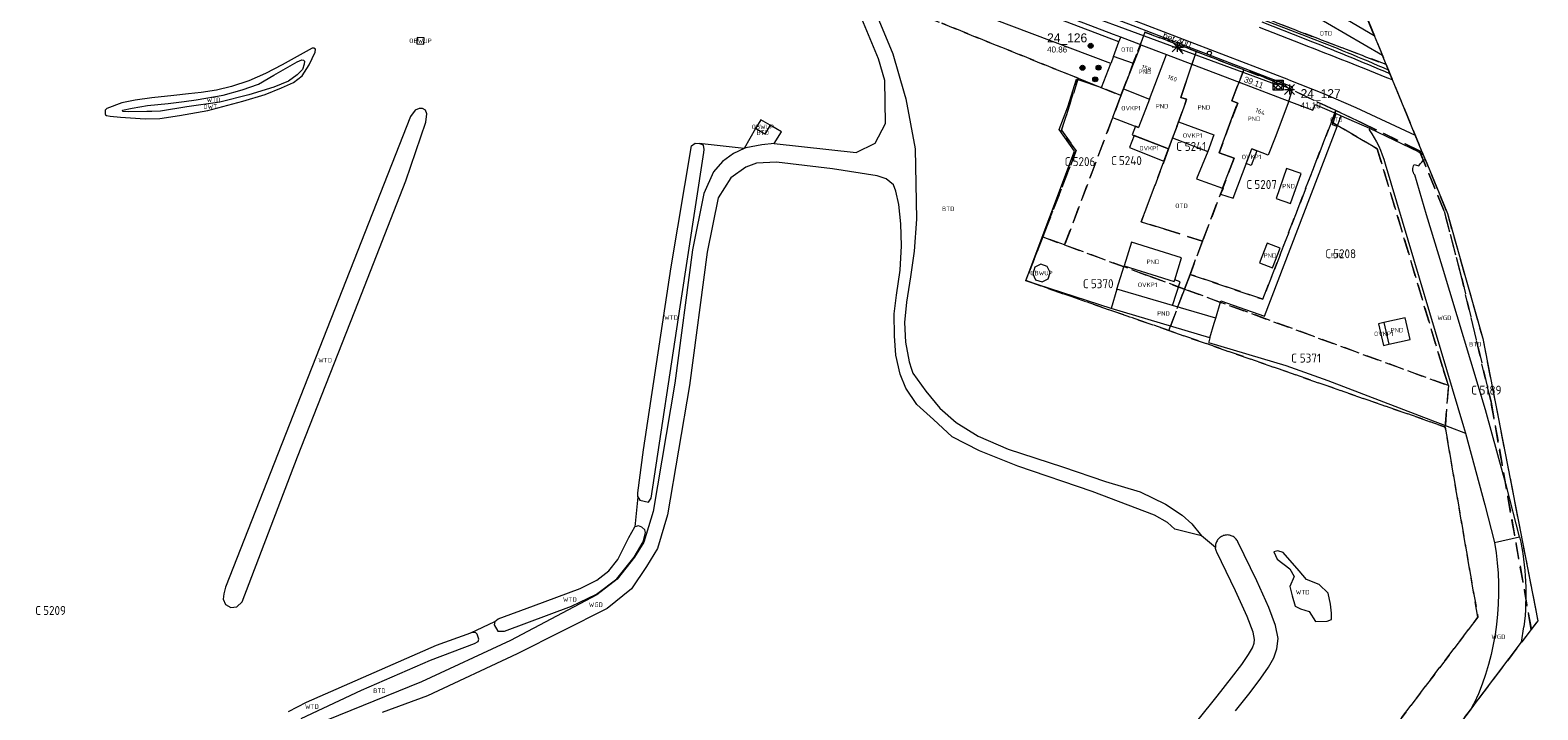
# Model space of a CAD drawing. Header units: metres. Extents: x 207644 to 210135, y 370459 to 373417.
# Tile 197 of 256: x 209212 to 209515, y 371401 to 371537. Entities that reach past the tile are written whole.
import ezdxf
from ezdxf.enums import TextEntityAlignment as Align

# ---------------------------------------------------------------- set-up
doc = ezdxf.new("R2010")
doc.units = ezdxf.units.M
doc.linetypes.add('HIDDEN2', pattern=[4.7625, 3.175, -1.5875])
for name, color, linetype in [('BTD', 7, 'Continuous'), ('combi_kolk', 7, 'Continuous'), ('CON_BxH400x400mm', 7, 'Continuous'), ('DMM_BxH400x400mm', 7, 'Continuous'), ('GB', 1, 'Continuous'), ('GB07', 1, 'Continuous'), ('GB11', 1, 'Continuous'), ('INV_BxH400x400mm', 7, 'Continuous'), ('KAD_perceelnummer', 212, 'Continuous'), ('KAD_sectie', 212, 'Continuous'), ('KAD_Vastgesteld_Perceel', 212, 'Continuous'), ('NAR', 7, 'Continuous'), ('NLV_inspectieput', 7, 'Continuous'), ('NNR_inspectieput', 7, 'Continuous'), ('NOD_inspectieput', 7, 'Continuous'), ('OBWUP', 7, 'Continuous'), ('OTD', 7, 'Continuous'), ('OVKP1', 7, 'Continuous'), ('OWT', 7, 'Continuous'), ('PIJL', 7, 'Continuous'), ('PND', 7, 'Continuous'), ('WGD', 7, 'Continuous'), ('WTD', 7, 'Continuous')]:
    doc.layers.add(name, color=color, linetype=linetype)
for name, color, linetype, lineweight in [('GBOR', 7, 'Continuous', 25), ('GIMGMV', 7, 'Continuous', 25), ('GMV', 7, 'Continuous', 25), ('GP1', 7, 'Continuous', 30), ('Q21_lantaarnpaal', 1, 'Continuous', 0), ('Q26_boom', 72, 'Continuous', 0), ('Q28_rioolput', 153, 'Continuous', 0)]:
    doc.layers.add(name, color=color, linetype=linetype, lineweight=lineweight)
doc.styles.add('ISO', font='isocpeur.ttf', dxfattribs={"height": 1})
doc.styles.add('ISOCP', font='ISOCP.shx', dxfattribs={"height": 1.8})

# ---------------------------------------------------------------- blocks, each defined once
blk = doc.blocks.new('ACMAP_ANN_TEMPLATE_Vastgesteld_Perceelnummer')
at = {"layer": 'KAD_perceelnummer', "style": 'ISOCP'}
blk.add_attdef('Perceelnummer', text='', height=1.8, dxfattribs=at).set_placement((0, 0), align=Align.MIDDLE)
at = {"layer": 'KAD_sectie', "style": 'ISOCP'}
blk.add_attdef('sectie', text='', height=1.8, dxfattribs=at).set_placement((-2.7, 0), align=Align.MIDDLE_RIGHT)
blk = doc.blocks.new('Q26')
blk.add_hatch(color=256).paths.add_polyline_path([(-0.45, -0.01, 1), (0.55, -0.01, 1)])
blk.add_circle((0.05, -0.01), 0.5)
blk = doc.blocks.new('Q21')
for p, q in [((-1, 1), (0, 0)), ((-1, 0), (0, 0)), ((-1, -1), (0, 0)), ((0, 1), (0, 0)), ((0, 0), (1, 1)), ((0, 0), (1, 0)), ((0, 0), (0, -1)), ((0, 0), (1, -1))]:
    blk.add_line(p, q)
blk = doc.blocks.new('Q28')
at = {"linetype": 'Continuous'}
for p, q in [((-1, -1), (1, 1)), ((-1, 1), (1, -1))]:
    blk.add_line(p, q, dxfattribs=at)
blk.add_lwpolyline([(1, 1), (1, -1), (-1, -1), (-1, 1)], close=True)

msp = doc.modelspace()

# ---------------------------------------------------------------- linework, layer by layer
at = {"layer": 'combi_kolk', "color": 253, "lineweight": 13}
msp.add_circle((209448.8, 371532.47), 0.4, dxfattribs=at)
at = {"layer": 'CON_BxH400x400mm', "color": 253, "linetype": 'Continuous', "lineweight": 13}
msp.add_lwpolyline([(209422.28, 371540.9), (209462.6, 371526.04)], dxfattribs=at)
at = {"layer": 'GB', "color": 253, "linetype": 'Continuous', "lineweight": 13}
for points in [[(209435.021, 371534.119), (209433.569, 371530.387)], [(209435.021, 371534.119), (209440.156, 371532.166)], [(209433.5, 371530.21), (209431.576, 371525.267)], [(209433.569, 371530.387), (209433.5, 371530.21)], [(209436.764, 371523.248), (209440.156, 371532.166)], [(209440.156, 371532.166), (209445.292, 371530.213)], [(209445.292, 371530.213), (209454.724, 371526.626)], [(209453.297, 371522.895), (209454.724, 371526.626)], [(209454.724, 371526.626), (209464.739, 371522.817)], [(209431.576, 371525.267), (209436.764, 371523.248)], [(209436.764, 371523.248), (209434.591, 371517.536)], [(209453.1, 371518.886), (209454.468, 371522.445)], [(209454.468, 371522.445), (209453.297, 371522.895)], [(209464.739, 371522.817), (209461.975, 371515.523)], [(209433.932, 371517.787), (209433.286, 371516.09)], [(209450.715, 371512.425), (209453.1, 371518.886)], [(209433.286, 371516.09), (209440.609, 371513.244)], [(209453.738, 371511.396), (209450.715, 371512.425)], [(209451.442, 371505.335), (209453.738, 371511.396)], [(209453.539, 371503.373), (209457.282, 371513.244)], [(209460.594, 371511.955), (209457.282, 371513.244)], [(209433.185, 371494.543), (209431.69, 371489.784)], [(209443.22, 371491.39), (209433.185, 371494.543)], [(209441.845, 371486.948), (209443.22, 371491.39)], [(209431.69, 371489.784), (209441.742, 371486.615)], [(209430.251, 371485.12), (209429.084, 371481.183)], [(209441.363, 371481.828), (209430.251, 371485.12)], [(209441.742, 371486.615), (209441.845, 371486.948)], [(209448.888, 371475.315), (209429.084, 371481.183)], [(209450.055, 371479.253), (209441.363, 371481.828)], [(209448.888, 371475.315), (209449.765, 371478.273)], [(209449.765, 371478.273), (209450.055, 371479.253)]]:
    msp.add_lwpolyline(points, dxfattribs=at)
at = {"layer": 'GB07', "color": 253, "linetype": 'Continuous', "lineweight": 13}
for points in [[(209445.292, 371530.213), (209443.046, 371523.582)], [(209443.046, 371523.582), (209444.207, 371523.189)], [(209443.927, 371522.363), (209442.571, 371518.636)], [(209444.207, 371523.189), (209443.927, 371522.363)], [(209434.591, 371517.536), (209433.932, 371517.787)], [(209442.571, 371518.636), (209441.405, 371515.432)], [(209441.405, 371515.432), (209440.609, 371513.244)]]:
    msp.add_lwpolyline(points, dxfattribs=at)
at = {"layer": 'GB11', "color": 253, "linetype": 'Continuous', "lineweight": 13}
for points in [[(209442.571, 371518.636), (209449.663, 371516.037), (209448.75, 371513.427)], [(209461.975, 371515.523), (209460.594, 371511.955)], [(209448.463, 371512.736), (209446.186, 371507.258)], [(209448.75, 371513.427), (209448.463, 371512.736)], [(209464.252, 371509.296), (209462.168, 371503.263)], [(209467.161, 371508.29), (209464.252, 371509.296)], [(209465.076, 371502.258), (209467.161, 371508.29)], [(209446.186, 371507.258), (209451.442, 371505.335)], [(209451.513, 371505.309), (209451.011, 371504.131)], [(209451.442, 371505.335), (209451.513, 371505.309)], [(209451.011, 371504.131), (209453.539, 371503.373)], [(209462.168, 371503.263), (209465.076, 371502.258)], [(209460.4, 371494.305), (209458.861, 371490.407)], [(209462.979, 371493.287), (209460.4, 371494.305)], [(209461.44, 371489.389), (209462.979, 371493.287)], [(209458.861, 371490.407), (209461.44, 371489.389)], [(209488.018, 371479.37), (209483.786, 371478.386)], [(209483.786, 371478.386), (209484.797, 371474.039)], [(209484.797, 371474.039), (209489.029, 371475.023), (209488.018, 371479.37)]]:
    msp.add_lwpolyline(points, dxfattribs=at)
at = {"layer": 'GBOR', "color": 253, "linetype": 'Continuous', "lineweight": 13}
for points in [[(209464.717, 371527.089), (209392.426, 371554.86)], [(209467.89, 371535.309), (209459.347, 371538.645)], [(209467.375, 371534.232), (209458.832, 371537.568)], [(209464.717, 371527.089), (209471.643, 371524.37), (209478.178, 371521.543), (209490.049, 371516.017)]]:
    msp.add_lwpolyline(points, dxfattribs=at)
for points in [[(209485.511, 371527.065, 0.0045953), (209467.375, 371534.232)], [(209485.002, 371528.29, 0.0067429), (209467.89, 371535.309)]]:
    msp.add_lwpolyline(points, format="xyb", dxfattribs=at)
at = {"layer": 'GIMGMV', "color": 253, "linetype": 'Continuous', "lineweight": 13}
for points in [[(209289.896, 371535.619), (209289.817, 371534.31)], [(209291.288, 371535.535), (209289.896, 371535.619)], [(209291.209, 371534.226), (209291.288, 371535.535)], [(209289.817, 371534.31), (209291.209, 371534.226)], [(209359.638, 371516.224), (209357.768, 371517.31)], [(209360.672, 371518.003), (209359.638, 371516.224)], [(209413.769, 371489.478), (209413.34, 371488.202)], [(209413.34, 371488.202), (209413.939, 371486.997)], [(209414.975, 371490.076), (209413.769, 371489.478)], [(209416.25, 371489.647), (209414.975, 371490.076)], [(209415.215, 371486.568), (209416.42, 371487.166)], [(209416.849, 371488.442), (209416.25, 371489.647)], [(209416.42, 371487.166), (209416.849, 371488.442)], [(209413.939, 371486.997), (209415.215, 371486.568)]]:
    msp.add_lwpolyline(points, dxfattribs=at)
at = {"layer": 'GMV', "color": 253, "linetype": 'Continuous', "lineweight": 13}
for points in [[(209465.191, 371525.788), (209392.9, 371553.559)], [(209429.005, 371530.402), (209389.826, 371545.187)], [(209429.579, 371536.179), (209414.873, 371541.805)], [(209481.517, 371536.782), (209478.866, 371543.233)], [(209382.431, 371531.323), (209379.087, 371539.324)], [(209381.787, 371540.644), (209385.265, 371532.322)], [(209429.223, 371535.244), (209413.554, 371541.239)], [(209468.241, 371535.777), (209459.698, 371539.067)], [(209483.497, 371531.954), (209468.804, 371540.513)], [(209476.469, 371539.133), (209481.84, 371535.993)], [(209431.008, 371535.638), (209429.579, 371536.179)], [(209430.652, 371534.704), (209431.008, 371535.638)], [(209435.021, 371534.119), (209431.008, 371535.638)], [(209481.84, 371535.993), (209481.517, 371536.782)], [(209481.84, 371535.993), (209483.497, 371531.954)], [(209267.599, 371532.754), (209262.787, 371530.078)], [(209268.858, 371533.426), (209267.599, 371532.754)], [(209268.22, 371530.091), (209269.443, 371532.677)], [(209269.152, 371533.475), (209268.858, 371533.426)], [(209269.482, 371533.242), (209269.152, 371533.475)], [(209269.443, 371532.677), (209269.482, 371533.242)], [(209430.652, 371534.704), (209429.223, 371535.244)], [(209429.538, 371531.781), (209430.652, 371534.704)], [(209262.787, 371530.078), (209259.455, 371528.343)], [(209261.115, 371528.04), (209265.814, 371530.688)], [(209265.814, 371530.688), (209266.782, 371531.103)], [(209266.782, 371531.103), (209267.122, 371531.044)], [(209266.821, 371527.891), (209268.22, 371530.091)], [(209267.25, 371530.216), (209266.894, 371529.198)], [(209267.122, 371531.044), (209267.292, 371530.834)], [(209267.292, 371530.834), (209267.25, 371530.216)], [(209383.695, 371526.963), (209382.431, 371531.323)], [(209385.265, 371532.322), (209387.551, 371524.436)], [(209427.125, 371525.54), (209429.005, 371530.402)], [(209429.538, 371531.781), (209429.005, 371530.402)], [(209433.569, 371530.387), (209429.538, 371531.781)], [(209484.243, 371530.14), (209483.497, 371531.954)], [(209484.696, 371529.049), (209484.243, 371530.14)], [(209256.144, 371526.868), (209252.655, 371525.767)], [(209259.455, 371528.343), (209256.144, 371526.868)], [(209258.066, 371526.238), (209261.115, 371528.04)], [(209264.052, 371526.859), (209261.115, 371525.623)], [(209262.663, 371525.456), (209265.106, 371526.575)], [(209265.82, 371528.09), (209264.052, 371526.859)], [(209265.106, 371526.575), (209266.821, 371527.891)], [(209266.894, 371529.198), (209265.82, 371528.09)], [(209383.82, 371518.333), (209383.695, 371526.963)], [(209420.379, 371521.684), (209422.155, 371527.255)], [(209422.155, 371527.255), (209422.405, 371527.154)], [(209422.405, 371527.154), (209427.125, 371525.54)], [(209485.002, 371528.29), (209484.696, 371529.049)], [(209485.511, 371527.065), (209485.002, 371528.29)], [(209487.831, 371521.403), (209485.511, 371527.065)], [(209236.701, 371523.499), (209233.356, 371523.027)], [(209241.087, 371523.972), (209236.701, 371523.499)], [(209244.047, 371524.261), (209241.087, 371523.972)], [(209246.576, 371524.579), (209244.047, 371524.261)], [(209245.577, 371523.077), (209250.985, 371524.018)], [(209249.641, 371525.049), (209246.576, 371524.579)], [(209252.655, 371525.767), (209249.641, 371525.049)], [(209256.112, 371524.087), (209250.315, 371522.64)], [(209250.985, 371524.018), (209254.807, 371525.068)], [(209254.807, 371525.068), (209258.066, 371526.238)], [(209254.944, 371522.838), (209259.436, 371524.176)], [(209261.115, 371525.623), (209256.112, 371524.087)], [(209259.436, 371524.176), (209262.663, 371525.456)], [(209387.551, 371524.436), (209387.88, 371523.301)], [(209464.739, 371522.817), (209465.456, 371525.123)], [(209227.338, 371520.999), (209227.289, 371520.375)], [(209227.289, 371520.375), (209227.31, 371520.24)], [(209227.637, 371521.339), (209227.338, 371520.999)], [(209230.633, 371522.474), (209227.637, 371521.339)], [(209233.356, 371523.027), (209230.633, 371522.474)], [(209230.822, 371520.991), (209232.71, 371521.435)], [(209230.859, 371520.731), (209230.822, 371520.991)], [(209232.061, 371520.701), (209230.859, 371520.731)], [(209235.665, 371520.708), (209232.061, 371520.701)], [(209232.71, 371521.435), (209235.806, 371521.96)], [(209236.672, 371520.712), (209235.665, 371520.708)], [(209235.806, 371521.96), (209239.95, 371522.373)], [(209238.39, 371520.838), (209236.672, 371520.712)], [(209243.676, 371521.653), (209238.39, 371520.838)], [(209239.95, 371522.373), (209243.15, 371522.743)], [(209242.212, 371519.914), (209247.874, 371520.911)], [(209243.15, 371522.743), (209245.577, 371523.077)], [(209250.315, 371522.64), (209243.676, 371521.653)], [(209247.874, 371520.911), (209254.944, 371522.838)], [(209289.482, 371521.041), (209288.547, 371519.746)], [(209290.315, 371521.372), (209289.482, 371521.041)], [(209290.979, 371521.332), (209290.315, 371521.372)], [(209291.555, 371521.002), (209290.979, 371521.332)], [(209291.849, 371520.241), (209291.555, 371521.002)], [(209387.88, 371523.301), (209389.782, 371513.242)], [(209418.681, 371517.15), (209420.379, 371521.684)], [(209464.739, 371522.817), (209469.527, 371520.983)], [(209469.527, 371520.983), (209469.975, 371522.174)], [(209469.975, 371522.174), (209474.223, 371520.325)], [(209473.493, 371518.079), (209474.223, 371520.325)], [(209474.223, 371520.325), (209475.209, 371519.896)], [(209489.459, 371517.453), (209487.831, 371521.403)], [(209227.31, 371520.24), (209227.376, 371520.075)], [(209227.376, 371520.075), (209227.594, 371519.906)], [(209227.594, 371519.906), (209228.307, 371519.83)], [(209228.307, 371519.83), (209230.361, 371519.633)], [(209230.361, 371519.633), (209232.364, 371519.492)], [(209232.364, 371519.492), (209235.369, 371519.236)], [(209235.369, 371519.236), (209238.285, 371519.348)], [(209238.285, 371519.348), (209242.212, 371519.914)], [(209288.547, 371519.746), (209268.746, 371469.357)], [(209287.602, 371506.854), (209291.659, 371518.598)], [(209291.659, 371518.598), (209291.849, 371520.241)], [(209357.768, 371517.31), (209355.447, 371513.317)], [(209358.802, 371519.089), (209357.768, 371517.31)], [(209360.672, 371518.003), (209358.802, 371519.089)], [(209362.937, 371516.688), (209360.672, 371518.003)], [(209381.731, 371514.387), (209383.82, 371518.333)], [(209459.836, 371479.647), (209474.381, 371517.763)], [(209474.381, 371517.763), (209473.493, 371518.079)], [(209474.381, 371517.763), (209475.209, 371519.896)], [(209475.209, 371519.896), (209480.923, 371517.408)], [(209480.923, 371517.408), (209480.82, 371517.067)], [(209480.923, 371517.408), (209490.643, 371512.71)], [(209490.049, 371516.017), (209489.459, 371517.453)], [(209344.902, 371513.864), (209345.616, 371514.366)], [(209345.616, 371514.366), (209346.478, 371514.334)], [(209355.447, 371513.317), (209346.478, 371514.334)], [(209347.312, 371513.958), (209346.478, 371514.334)], [(209361.509, 371514.308), (209359.038, 371514.082)], [(209361.509, 371514.308), (209362.937, 371516.688)], [(209361.509, 371514.308), (209377.96, 371512.527)], [(209377.96, 371512.527), (209381.731, 371514.387)], [(209421.74, 371512.781), (209418.681, 371517.15)], [(209491.65, 371512.122), (209490.049, 371516.017)], [(209340.821, 371489.579), (209344.902, 371513.864)], [(209342.661, 371481.575), (209347.406, 371512.543)], [(209347.462, 371513.122), (209347.312, 371513.958)], [(209347.406, 371512.543), (209347.462, 371513.122)], [(209353.321, 371512.334), (209351.146, 371510.683)], [(209355.447, 371513.317), (209353.321, 371512.334)], [(209355.799, 371513.48), (209355.447, 371513.317)], [(209359.038, 371514.082), (209355.799, 371513.48)], [(209389.782, 371513.242), (209389.888, 371506.208)], [(209412.053, 371486.943), (209421.74, 371512.781)], [(209490.643, 371512.71), (209491.65, 371512.122)], [(209492.034, 371511.188), (209491.65, 371512.122)], [(209349.321, 371508.635), (209347.357, 371504.293)], [(209351.146, 371510.683), (209349.321, 371508.635)], [(209355.812, 371509.579), (209352.831, 371507.427)], [(209357.96, 371510.376), (209355.812, 371509.579)], [(209361.98, 371510.602), (209357.96, 371510.376)], [(209373.222, 371509.218), (209361.98, 371510.602)], [(209382.148, 371507.835), (209373.222, 371509.218)], [(209484.024, 371510.261), (209499.77, 371457.529)], [(209489.844, 371510.094), (209490.816, 371509.839)], [(209492.028, 371511.183), (209492.034, 371511.188)], [(209492.034, 371511.188), (209495.773, 371502.087)], [(209278.148, 371482.542), (209287.602, 371506.854)], [(209352.831, 371507.427), (209350.26, 371503.432)], [(209383.931, 371507.259), (209382.148, 371507.835)], [(209385.449, 371506.023), (209383.931, 371507.259)], [(209385.875, 371504.772), (209385.449, 371506.023)], [(209389.888, 371506.208), (209390.051, 371499.151)], [(209492.314, 371500), (209489.976, 371508.01)], [(209347.357, 371504.293), (209345.123, 371492.994)], [(209350.26, 371503.432), (209348.052, 371492.543)], [(209386.496, 371502.066), (209385.875, 371504.772)], [(209386.881, 371498.189), (209386.496, 371502.066)], [(209495.527, 371489.531), (209492.314, 371500)], [(209495.773, 371502.087), (209496.51, 371500.27)], [(209496.51, 371500.27), (209500.133, 371487.456)], [(209387.002, 371493.792), (209386.881, 371498.189)], [(209390.051, 371499.151), (209389.569, 371492.693)], [(209386.742, 371488.908), (209387.002, 371493.792)], [(209345.123, 371492.994), (209341.55, 371466.234)], [(209348.052, 371492.543), (209344.512, 371465.758)], [(209389.569, 371492.693), (209388.837, 371487.592)], [(209335.309, 371452.834), (209340.821, 371489.579)], [(209386.007, 371483.867), (209386.742, 371488.908)], [(209388.837, 371487.592), (209388.067, 371482.453)], [(209504.157, 371460.883), (209495.527, 371489.531)], [(209500.133, 371487.456), (209503.6, 371475.2)], [(209411.996, 371486.792), (209412.053, 371486.943)], [(209429.084, 371481.183), (209411.996, 371486.792)], [(209265.883, 371451.431), (209278.148, 371482.542)], [(209336.813, 371443.184), (209342.661, 371481.575)], [(209385.561, 371480.168), (209386.007, 371483.867)], [(209388.067, 371482.453), (209387.616, 371478.402)], [(209450.055, 371479.253), (209451.088, 371482.738)], [(209451.088, 371482.738), (209459.836, 371479.647)], [(209385.608, 371475.732), (209385.561, 371480.168)], [(209387.616, 371478.402), (209387.828, 371474.482)], [(209385.899, 371471.845), (209385.608, 371475.732)], [(209448.888, 371475.315), (209448.654, 371474.533)], [(209503.6, 371475.2), (209514.66, 371418.57)], [(209387.828, 371474.482), (209387.83, 371474.455)], [(209387.83, 371474.455), (209388.571, 371470.513)], [(209448.654, 371474.533), (209448.619, 371474.417)], [(209448.619, 371474.417), (209464.134, 371469.767)], [(209268.746, 371469.357), (209251.435, 371425.322)], [(209386.777, 371468.04), (209385.899, 371471.845)], [(209388.571, 371470.513), (209389.058, 371469.073)], [(209389.058, 371469.073), (209389.337, 371468.248)], [(209464.134, 371469.767), (209472.555, 371466.753)], [(209341.55, 371466.234), (209337.198, 371440.494)], [(209387.887, 371465.232), (209386.777, 371468.04)], [(209389.337, 371468.248), (209391.924, 371464.624)], [(209472.555, 371466.753), (209493.97, 371458.567)], [(209344.512, 371465.758), (209340.124, 371439.807)], [(209390.099, 371461.982), (209387.887, 371465.232)], [(209391.924, 371464.624), (209394.694, 371461.221)], [(209393.46, 371458.943), (209390.099, 371461.982)], [(209394.694, 371461.221), (209397.975, 371458.313)], [(209507.778, 371447.688), (209504.157, 371460.883)], [(209397.218, 371455.488), (209393.46, 371458.943)], [(209397.975, 371458.313), (209402.385, 371455.597)], [(209493.97, 371458.567), (209497.041, 371457.393)], [(209497.041, 371457.393), (209500.129, 371456.213)], [(209499.77, 371457.529), (209500.129, 371456.213)], [(209402.695, 371452.629), (209397.218, 371455.488)], [(209402.385, 371455.597), (209408.436, 371452.976)], [(209500.129, 371456.213), (209504.044, 371441.846)], [(209254.809, 371422.335), (209265.883, 371451.431)], [(209334.138, 371444.21), (209335.309, 371452.834)], [(209410.355, 371449.55), (209402.695, 371452.629)], [(209408.436, 371452.976), (209419.341, 371449.448)], [(209425.297, 371444.527), (209410.355, 371449.55)], [(209419.341, 371449.448), (209427.947, 371446.517)], [(209427.947, 371446.517), (209434.908, 371444.425)], [(209508.367, 371445.542), (209507.778, 371447.688)], [(209511.012, 371435.43), (209508.367, 371445.542)], [(209334.15, 371443.445), (209333.537, 371437.408)], [(209334.15, 371443.445), (209334.138, 371444.21)], [(209334.15, 371443.445), (209334.558, 371442.772)], [(209334.558, 371442.772), (209336.321, 371442.36)], [(209336.321, 371442.36), (209336.813, 371443.184)], [(209437.773, 371439.719), (209425.297, 371444.527)], [(209434.908, 371444.425), (209439.976, 371441.926)], [(209439.976, 371441.926), (209443.322, 371439.724)], [(209504.044, 371441.846), (209505.958, 371434.258)], [(209337.198, 371440.494), (209335.33, 371434.325)], [(209340.124, 371439.807), (209338.091, 371433.088)], [(209440.391, 371438.309), (209437.773, 371439.719)], [(209443.322, 371439.724), (209445.285, 371438.01)], [(209332.315, 371435.257), (209333.537, 371437.408)], [(209334.257, 371437.586), (209333.537, 371437.408)], [(209334.961, 371437.359), (209334.257, 371437.586)], [(209335.577, 371436.798), (209334.961, 371437.359)], [(209335.245, 371434.377), (209335.715, 371436.294)], [(209335.715, 371436.294), (209335.577, 371436.798)], [(209441.828, 371436.915), (209440.391, 371438.309)], [(209447.229, 371435.623), (209441.828, 371436.915)], [(209445.285, 371438.01), (209447.229, 371435.623)], [(209451.767, 371435.697), (209451.571, 371435.637)], [(209451.968, 371435.74), (209451.767, 371435.697)], [(209452.172, 371435.766), (209451.968, 371435.74)], [(209452.377, 371435.773), (209452.172, 371435.766)], [(209452.583, 371435.763), (209452.377, 371435.773)], [(209452.786, 371435.735), (209452.583, 371435.763)], [(209452.986, 371435.689), (209452.786, 371435.735)], [(209453.182, 371435.627), (209452.986, 371435.689)], [(209330.166, 371430.881), (209332.315, 371435.257)], [(209333.393, 371431.346), (209335.245, 371434.377)], [(209335.33, 371434.325), (209333.475, 371431.289)], [(209338.091, 371433.088), (209335.875, 371429.463)], [(209450.005, 371433.233), (209447.229, 371435.623)], [(209450.01, 371433.643), (209449.999, 371433.438)], [(209449.999, 371433.438), (209450.005, 371433.233)], [(209450.027, 371433.041), (209450.005, 371433.233)], [(209450.039, 371433.847), (209450.01, 371433.643)], [(209450.065, 371432.851), (209450.027, 371433.041)], [(209450.086, 371434.047), (209450.039, 371433.847)], [(209450.119, 371432.664), (209450.065, 371432.851)], [(209450.15, 371434.242), (209450.086, 371434.047)], [(209450.187, 371432.483), (209450.119, 371432.664)], [(209450.231, 371434.431), (209450.15, 371434.242)], [(209450.327, 371434.612), (209450.231, 371434.431)], [(209450.44, 371434.784), (209450.327, 371434.612)], [(209450.566, 371434.946), (209450.44, 371434.784)], [(209450.706, 371435.096), (209450.566, 371434.946)], [(209450.859, 371435.234), (209450.706, 371435.096)], [(209451.023, 371435.357), (209450.859, 371435.234)], [(209451.198, 371435.466), (209451.023, 371435.357)], [(209451.381, 371435.56), (209451.198, 371435.466)], [(209451.571, 371435.637), (209451.381, 371435.56)], [(209453.372, 371435.547), (209453.182, 371435.627)], [(209453.553, 371435.451), (209453.372, 371435.547)], [(209453.726, 371435.34), (209453.553, 371435.451)], [(209453.889, 371435.215), (209453.726, 371435.34)], [(209454.04, 371435.075), (209453.889, 371435.215)], [(209454.178, 371434.923), (209454.04, 371435.075)], [(209454.303, 371434.76), (209454.178, 371434.923)], [(209454.413, 371434.586), (209454.303, 371434.76)], [(209454.507, 371434.404), (209454.413, 371434.586)], [(209458.316, 371426.572), (209454.507, 371434.404)], [(209505.958, 371434.258), (209511.012, 371435.43)], [(209328.339, 371428.555), (209330.166, 371430.881)], [(209329.965, 371426.974), (209333.393, 371431.346)], [(209333.475, 371431.289), (209330.036, 371426.902)], [(209450.27, 371432.308), (209450.187, 371432.483)], [(209454.043, 371424.549), (209450.27, 371432.308)], [(209462.534, 371432.608), (209461.715, 371432.409)], [(209461.715, 371432.409), (209462.361, 371430.936)], [(209462.361, 371430.936), (209464.914, 371428.951)], [(209463.593, 371432.24), (209462.534, 371432.608)], [(209466.796, 371428.576), (209463.593, 371432.24)], [(209322.551, 371425.024), (209325.949, 371426.696)], [(209325.862, 371423.865), (209329.965, 371426.974)], [(209330.036, 371426.902), (209325.911, 371423.778)], [(209325.949, 371426.696), (209328.339, 371428.555)], [(209335.875, 371429.463), (209332.879, 371424.978)], [(209464.914, 371428.951), (209465.767, 371427.436)], [(209465.767, 371427.436), (209464.938, 371425.408)], [(209468.27, 371426.867), (209466.796, 371428.576)], [(209470.782, 371425.864), (209468.27, 371426.867)], [(209251.102, 371423.95), (209251.011, 371422.901)], [(209251.435, 371425.322), (209251.102, 371423.95)], [(209325.911, 371423.778), (209308.621, 371414.6)], [(209313.242, 371421.567), (209322.551, 371425.024)], [(209320.845, 371421.476), (209325.862, 371423.865)], [(209332.879, 371424.978), (209327.981, 371421.027)], [(209456.382, 371419.388), (209454.043, 371424.549)], [(209460.738, 371421.224), (209458.316, 371426.572)], [(209464.938, 371425.408), (209465.385, 371423.587)], [(209465.385, 371423.587), (209465.974, 371421.495)], [(209472.576, 371424.093), (209470.782, 371425.864)], [(209473.053, 371421.908), (209472.576, 371424.093)], [(209251.011, 371422.901), (209251.449, 371421.808)], [(209251.449, 371421.808), (209252.544, 371421.237)], [(209252.544, 371421.237), (209253.734, 371421.343)], [(209253.734, 371421.343), (209254.809, 371422.335)], [(209306.153, 371418.961), (209313.242, 371421.567)], [(209307.385, 371416.474), (209320.845, 371421.476)], [(209327.981, 371421.027), (209309.931, 371411.901)], [(209462.072, 371417.641), (209460.738, 371421.224)], [(209465.974, 371421.495), (209467.082, 371420.945)], [(209467.082, 371420.945), (209468.784, 371420.453)], [(209473.272, 371420.06), (209473.053, 371421.908)], [(209300.649, 371416.151), (209305.461, 371418.43)], [(209305.461, 371418.43), (209305.321, 371417.713)], [(209305.321, 371417.713), (209306.077, 371416.489)], [(209305.461, 371418.43), (209306.153, 371418.961)], [(209457.543, 371416.287), (209456.382, 371419.388)], [(209462.567, 371415.024), (209462.072, 371417.641)], [(209468.784, 371420.453), (209470.081, 371418.42)], [(209470.081, 371418.42), (209472.388, 371418.511)], [(209472.388, 371418.511), (209473.274, 371418.803)], [(209473.274, 371418.803), (209473.272, 371420.06)], [(209514.077, 371417.798), (209513.3, 371416.8)], [(209514.66, 371418.57), (209514.077, 371417.798)], [(209308.621, 371414.6), (209290.737, 371406.278)], [(209293.746, 371413.635), (209300.649, 371416.151)], [(209301.573, 371416.18), (209300.649, 371416.151)], [(209301.946, 371415.89), (209301.573, 371416.18)], [(209302.258, 371414.876), (209301.946, 371415.89)], [(209302.129, 371414.368), (209302.258, 371414.876)], [(209306.077, 371416.489), (209307.385, 371416.474)], [(209457.846, 371414.808), (209457.543, 371416.287)], [(209457.763, 371414.091), (209457.846, 371414.808)], [(209462.343, 371412.922), (209462.567, 371415.024)], [(209511.378, 371414.241), (209511.87, 371417.319)], [(209513.3, 371416.8), (209511.378, 371414.241)], [(209267.716, 371402.254), (209293.746, 371413.635)], [(209309.931, 371411.901), (209291.933, 371403.526)], [(209292.565, 371410.669), (209301.391, 371413.981)], [(209301.391, 371413.981), (209302.129, 371414.368)], [(209455.281, 371409.817), (209456.647, 371411.779)], [(209456.647, 371411.779), (209457.412, 371413.133)], [(209457.412, 371413.133), (209457.763, 371414.091)], [(209461.692, 371411.128), (209462.343, 371412.922)], [(209501.262, 371400.906), (209511.378, 371414.241)], [(209278.739, 371404.619), (209292.565, 371410.669)], [(209453.203, 371407.091), (209455.281, 371409.817)], [(209459.088, 371407.014), (209460.631, 371409.235)], [(209460.631, 371409.235), (209461.692, 371411.128)], [(209290.737, 371406.278), (209269.505, 371397.683)], [(209450.311, 371403.423), (209453.203, 371407.091)], [(209456.93, 371404.184), (209459.088, 371407.014)], [(209266.62, 371398.928), (209278.739, 371404.619)], [(209291.933, 371403.526), (209282.849, 371400.131)], [(209446.549, 371398.682), (209450.311, 371403.423)], [(209454.015, 371400.487), (209456.93, 371404.184)], [(209264.105, 371400.34), (209267.716, 371402.254)], [(209501.262, 371400.906), (209484.934, 371379.383)], [(209501.262, 371400.906), (209501.918, 371402.006)]]:
    msp.add_lwpolyline(points, dxfattribs=at)
for points in [[(209484.696, 371529.049, 0.0126782), (209468.241, 371535.777)], [(209465.456, 371525.123, 0.4132308), (209465.191, 371525.788)], [(209480.82, 371517.067, -0.094075), (209484.024, 371510.261)], [(209489.976, 371508.01, -0.320528), (209489.844, 371510.094)], [(209490.816, 371509.839, -0.0712171), (209492.028, 371511.183)], [(209505.958, 371434.258, -0.1509983), (209501.918, 371402.006)], [(209511.012, 371435.43, -0.0823817), (209511.87, 371417.319)]]:
    msp.add_lwpolyline(points, format="xyb", dxfattribs=at)
at = {"layer": 'GP1', "color": 253, "linetype": 'Continuous', "lineweight": 13}
for points in [[(209431.576, 371525.267), (209429.345, 371519.534)], [(209429.345, 371519.534), (209434.591, 371517.536)], [(209433.712, 371515.924), (209432.764, 371513.484)], [(209440.609, 371513.244), (209433.712, 371515.924)], [(209441.405, 371515.432), (209448.463, 371512.736)], [(209432.764, 371513.484), (209439.661, 371510.804)], [(209439.661, 371510.804), (209440.609, 371513.244)], [(209456.17, 371510.312), (209457.282, 371513.244)], [(209458.306, 371512.846), (209457.172, 371509.932)], [(209457.282, 371513.244), (209458.306, 371512.846)], [(209457.172, 371509.932), (209456.17, 371510.312)], [(209430.251, 371485.12), (209431.69, 371489.784)], [(209441.363, 371481.828), (209442.935, 371486.589), (209441.845, 371486.948)], [(209483.786, 371478.386), (209482.686, 371478.13), (209483.697, 371473.783), (209484.797, 371474.039)]]:
    msp.add_lwpolyline(points, dxfattribs=at)
at = {"layer": 'KAD_Vastgesteld_Perceel', "color": 253, "linetype": 'HIDDEN2', "lineweight": 13}
for points in [[(209015.609, 371741.356), (209030.058, 371730.25), (209103.986, 371673.339), (209120.484, 371661.155), (209137.651, 371649.494), (209155.221, 371638.594), (209166.77, 371631.96), (209178.397, 371625.61), (209196.939, 371616.272), (209215.836, 371607.702), (209234.83, 371599.953), (209324.953, 371565.376), (209395.137, 371538.448), (209422.467, 371527.404), (209419.12, 371516.996), (209422.061, 371512.888), (209416.245, 371497.854), (209415.366, 371495.582), (209411.969, 371486.8), (209440.633, 371476.793), (209440.633, 371476.793), (209496.089, 371457.433), (209502.631, 371419.259), (209349.191, 371216.98)], [(209457.543, 371540.358), (209484.243, 371530.14), (209487.822, 371521.425), (209491.464, 371512.555), (209490.896, 371512.833), (209479.336, 371518.48), (209474.128, 371520.943), (209461.66, 371526.839), (209459.833, 371527.536), (209455.679, 371529.121), (209451.691, 371530.642), (209446.153, 371532.754), (209435.86, 371536.68), (209431.053, 371523.934), (209422.467, 371527.404), (209395.137, 371538.448)]]:
    msp.add_lwpolyline(points, dxfattribs=at)
for points in [[(209465.133, 371567.538), (209478.86, 371543.25), (209484.243, 371530.14), (209457.543, 371540.358), (209463.339, 371561.135), (209465.133, 371567.538)], [(209443.927, 371522.363), (209440.609, 371513.244), (209435.092, 371498.591), (209439.847, 371497.152), (209447.417, 371494.706), (209444.898, 371488.055), (209443.779, 371485.1), (209436.907, 371487.635), (209419.751, 371493.965), (209431.053, 371523.934), (209435.86, 371536.68), (209446.153, 371532.754), (209443.046, 371523.582), (209444.207, 371523.189), (209443.927, 371522.363)], [(209451.691, 371530.642), (209455.679, 371529.121), (209453.297, 371522.895), (209454.468, 371522.445), (209453.1, 371518.886), (209450.715, 371512.425), (209453.738, 371511.396), (209447.417, 371494.706), (209439.847, 371497.152), (209435.092, 371498.591), (209440.609, 371513.244), (209443.927, 371522.363), (209444.207, 371523.189), (209443.046, 371523.582), (209446.153, 371532.754), (209451.691, 371530.642)], [(209422.467, 371527.404), (209431.053, 371523.934), (209419.751, 371493.965), (209415.366, 371495.582), (209416.245, 371497.854), (209422.061, 371512.888), (209419.12, 371516.996), (209422.467, 371527.404)], [(209459.833, 371527.536), (209461.66, 371526.839), (209474.128, 371520.943), (209473.248, 371518.672), (209459.53, 371483.065), (209444.898, 371488.055), (209447.417, 371494.706), (209453.738, 371511.396), (209450.715, 371512.425), (209453.1, 371518.886), (209454.468, 371522.445), (209453.297, 371522.895), (209455.679, 371529.121), (209459.833, 371527.536)], [(209502.631, 371419.259), (209496.089, 371457.433), (209496.738, 371465.737), (209495.518, 371469.532), (209482.464, 371513.28), (209473.248, 371518.672), (209474.128, 371520.943), (209479.336, 371518.48), (209490.896, 371512.833), (209495.898, 371500.74), (209499.389, 371487.278), (209505.288, 371462.406), (209513.34, 371416.83), (209356.63, 371210.24), (209316.079, 371172.663), (209279.9, 371139.19), (209246.166, 371098.069), (209234.724, 371099.888), (209272.602, 371146.061), (209307.313, 371178.177), (209309.288, 371180.004), (209349.191, 371216.98), (209502.631, 371419.259)], [(209444.898, 371488.055), (209459.53, 371483.065), (209473.248, 371518.672), (209482.464, 371513.28), (209495.518, 371469.532), (209496.738, 371465.737), (209443.779, 371485.1), (209444.898, 371488.055)], [(209513.34, 371416.83), (209505.288, 371462.406), (209499.389, 371487.278), (209495.898, 371500.74), (209490.896, 371512.833), (209491.464, 371512.555), (209496.51, 371500.27), (209503.6, 371475.2), (209514.66, 371418.57), (209513.34, 371416.83)], [(209411.969, 371486.8), (209415.366, 371495.582), (209419.751, 371493.965), (209436.907, 371487.635), (209443.779, 371485.1), (209440.633, 371476.793), (209411.969, 371486.8)], [(209496.089, 371457.433), (209440.633, 371476.793), (209443.779, 371485.1), (209496.738, 371465.737), (209496.089, 371457.433)]]:
    msp.add_lwpolyline(points, close=True, dxfattribs=at)
at = {"layer": 'NOD_inspectieput', "color": 253, "lineweight": 13}
msp.add_circle((209462.6, 371526.04), 0.8, dxfattribs=at)
at = {"layer": 'PIJL', "color": 253, "lineweight": 13}
msp.add_lwpolyline([(209444.04, 371533.65), (209442.44, 371533.47), (209443.54, 371532.3)], dxfattribs=at)

# ---------------------------------------------------------------- block references
at = {"layer": 'KAD_Vastgesteld_Perceel', "color": 253, "linetype": 'HIDDEN2', "lineweight": 13}
ref = msp.add_blockref('ACMAP_ANN_TEMPLATE_Vastgesteld_Perceelnummer', (209445.991, 371513.73), dxfattribs=at)
ref.add_attrib('Perceelnummer', '5241', dxfattribs={"layer": 'KAD_perceelnummer', "lineweight": 13, "height": 1.8, "style": 'ISOCP'}).set_placement((209445.991, 371513.73), align=Align.MIDDLE)
ref.add_attrib('sectie', 'C', dxfattribs={"layer": 'KAD_sectie', "lineweight": 13, "height": 1.8, "style": 'ISOCP'}).set_placement((209443.291, 371513.73), align=Align.MIDDLE_RIGHT)
ref = msp.add_blockref('ACMAP_ANN_TEMPLATE_Vastgesteld_Perceelnummer', (209423.632, 371510.685), dxfattribs=at)
ref.add_attrib('Perceelnummer', '5206', dxfattribs={"layer": 'KAD_perceelnummer', "lineweight": 13, "height": 1.8, "style": 'ISOCP'}).set_placement((209423.632, 371510.685), align=Align.MIDDLE)
ref.add_attrib('sectie', 'C', dxfattribs={"layer": 'KAD_sectie', "lineweight": 13, "height": 1.8, "style": 'ISOCP'}).set_placement((209420.932, 371510.685), align=Align.MIDDLE_RIGHT)
ref = msp.add_blockref('ACMAP_ANN_TEMPLATE_Vastgesteld_Perceelnummer', (209432.928, 371510.89), dxfattribs=at)
ref.add_attrib('Perceelnummer', '5240', dxfattribs={"layer": 'KAD_perceelnummer', "lineweight": 13, "height": 1.8, "style": 'ISOCP'}).set_placement((209432.928, 371510.89), align=Align.MIDDLE)
ref.add_attrib('sectie', 'C', dxfattribs={"layer": 'KAD_sectie', "lineweight": 13, "height": 1.8, "style": 'ISOCP'}).set_placement((209430.228, 371510.89), align=Align.MIDDLE_RIGHT)
ref = msp.add_blockref('ACMAP_ANN_TEMPLATE_Vastgesteld_Perceelnummer', (209460.066, 371506.093), dxfattribs=at)
ref.add_attrib('Perceelnummer', '5207', dxfattribs={"layer": 'KAD_perceelnummer', "lineweight": 13, "height": 1.8, "style": 'ISOCP'}).set_placement((209460.066, 371506.093), align=Align.MIDDLE)
ref.add_attrib('sectie', 'C', dxfattribs={"layer": 'KAD_sectie', "lineweight": 13, "height": 1.8, "style": 'ISOCP'}).set_placement((209457.366, 371506.093), align=Align.MIDDLE_RIGHT)
ref = msp.add_blockref('ACMAP_ANN_TEMPLATE_Vastgesteld_Perceelnummer', (209475.902, 371492.205), dxfattribs=at)
ref.add_attrib('Perceelnummer', '5208', dxfattribs={"layer": 'KAD_perceelnummer', "lineweight": 13, "height": 1.8, "style": 'ISOCP'}).set_placement((209475.902, 371492.205), align=Align.MIDDLE)
ref.add_attrib('sectie', 'C', dxfattribs={"layer": 'KAD_sectie', "lineweight": 13, "height": 1.8, "style": 'ISOCP'}).set_placement((209473.202, 371492.205), align=Align.MIDDLE_RIGHT)
ref = msp.add_blockref('ACMAP_ANN_TEMPLATE_Vastgesteld_Perceelnummer', (209427.277, 371486.188), dxfattribs=at)
ref.add_attrib('Perceelnummer', '5370', dxfattribs={"layer": 'KAD_perceelnummer', "lineweight": 13, "height": 1.8, "style": 'ISOCP'}).set_placement((209427.277, 371486.188), align=Align.MIDDLE)
ref.add_attrib('sectie', 'C', dxfattribs={"layer": 'KAD_sectie', "lineweight": 13, "height": 1.8, "style": 'ISOCP'}).set_placement((209424.577, 371486.188), align=Align.MIDDLE_RIGHT)
ref = msp.add_blockref('ACMAP_ANN_TEMPLATE_Vastgesteld_Perceelnummer', (209469.039, 371471.267), dxfattribs=at)
ref.add_attrib('Perceelnummer', '5371', dxfattribs={"layer": 'KAD_perceelnummer', "lineweight": 13, "height": 1.8, "style": 'ISOCP'}).set_placement((209469.039, 371471.267), align=Align.MIDDLE)
ref.add_attrib('sectie', 'C', dxfattribs={"layer": 'KAD_sectie', "lineweight": 13, "height": 1.8, "style": 'ISOCP'}).set_placement((209466.339, 371471.267), align=Align.MIDDLE_RIGHT)
ref = msp.add_blockref('ACMAP_ANN_TEMPLATE_Vastgesteld_Perceelnummer', (209505.169, 371464.832), dxfattribs=at)
ref.add_attrib('Perceelnummer', '5189', dxfattribs={"layer": 'KAD_perceelnummer', "lineweight": 13, "height": 1.8, "style": 'ISOCP'}).set_placement((209505.169, 371464.832), align=Align.MIDDLE)
ref.add_attrib('sectie', 'C', dxfattribs={"layer": 'KAD_sectie', "lineweight": 13, "height": 1.8, "style": 'ISOCP'}).set_placement((209502.469, 371464.832), align=Align.MIDDLE_RIGHT)
ref = msp.add_blockref('ACMAP_ANN_TEMPLATE_Vastgesteld_Perceelnummer', (209217.16, 371420.622), dxfattribs=at)
ref.add_attrib('Perceelnummer', '5209', dxfattribs={"layer": 'KAD_perceelnummer', "lineweight": 13, "height": 1.8, "style": 'ISOCP'}).set_placement((209217.16, 371420.622), align=Align.MIDDLE)
ref.add_attrib('sectie', 'C', dxfattribs={"layer": 'KAD_sectie', "lineweight": 13, "height": 1.8, "style": 'ISOCP'}).set_placement((209214.46, 371420.622), align=Align.MIDDLE_RIGHT)
at = {"layer": 'Q21_lantaarnpaal', "color": 253}
for p in [(209442.313, 371533.74), (209464.855, 371525.159)]:
    msp.add_blockref('Q21', p, dxfattribs=at)
at = {"layer": 'Q26_boom', "color": 253}
for p in [(209424.922, 371533.94), (209423.275, 371529.517), (209426.502, 371529.545), (209425.849, 371527.205)]:
    msp.add_blockref('Q26', p, dxfattribs=at)
at = {"layer": 'Q28_rioolput', "color": 253}
msp.add_blockref('Q28', (209462.596, 371526.037), dxfattribs=at)

# ---------------------------------------------------------------- texts
at = {"layer": 'BTD', "color": 253, "linetype": 'Continuous', "lineweight": 13, "style": 'ISO'}
for p in [(209359.192, 371516.48), (209396.405, 371501.205), (209474.374, 371491.902), (209502.116, 371474.043), (209282.323, 371404.53)]:
    msp.add_text('BTD', height=0.9, dxfattribs=at).set_placement(p, align=Align.MIDDLE_CENTER)
at = {"layer": 'DMM_BxH400x400mm', "color": 253, "lineweight": 13}
msp.add_text('bet-400', height=1.3, rotation=339.77, dxfattribs=at).set_placement((209439.29, 371535.45))
at = {"layer": 'INV_BxH400x400mm', "color": 253, "lineweight": 13}
msp.add_text('39.11', height=1.2, rotation=339.77, dxfattribs=at).set_placement((209455.6, 371526.7))
at = {"layer": 'NAR', "color": 253, "linetype": 'Continuous', "lineweight": 13, "style": 'ISO'}
for s, p in [('158', (209436.153, 371529.409)), ('160', (209441.372, 371527.424)), ('164', (209458.984, 371520.726))]:
    msp.add_text(s, height=0.9, rotation=339.2, dxfattribs=at).set_placement(p, align=Align.MIDDLE_CENTER)
at = {"layer": 'NLV_inspectieput', "color": 253, "lineweight": 13}
for s, p in [('40.86', (209416.24, 371532.58)), ('41.10', (209467.08, 371521.38))]:
    msp.add_text(s, height=1.2, dxfattribs=at).set_placement(p)
at = {"layer": 'NNR_inspectieput', "color": 253, "lineweight": 13}
for s, p in [('24_126', (209416.24, 371534.62)), ('24_127', (209467.08, 371523.42))]:
    msp.add_text(s, height=1.8, dxfattribs=at).set_placement(p)
at = {"layer": 'OBWUP', "color": 253, "linetype": 'Continuous', "lineweight": 13, "style": 'ISO'}
for p in [(209290.553, 371534.923), (209359.22, 371517.657), (209415.095, 371488.322)]:
    msp.add_text('OBWUP', height=0.9, dxfattribs=at).set_placement(p, align=Align.MIDDLE_CENTER)
at = {"layer": 'OTD', "color": 253, "linetype": 'Continuous', "lineweight": 13, "style": 'ISO'}
for p in [(209472.167, 371536.408), (209432.326, 371533.163), (209474.264, 371519.129), (209443.189, 371501.821)]:
    msp.add_text('OTD', height=0.9, dxfattribs=at).set_placement(p, align=Align.MIDDLE_CENTER)
at = {"layer": 'OVKP1', "color": 253, "linetype": 'Continuous', "lineweight": 13, "style": 'ISO'}
for p in [(209433.055, 371521.406), (209445.402, 371515.922), (209436.687, 371513.364), (209457.238, 371511.615), (209436.377, 371485.967), (209483.764, 371476.129)]:
    msp.add_text('OVKP1', height=0.9, dxfattribs=at).set_placement(p, align=Align.MIDDLE_CENTER)
at = {"layer": 'OWT', "color": 253, "linetype": 'Continuous', "lineweight": 13, "style": 'ISO'}
msp.add_text('OWT', height=0.9, dxfattribs=at).set_placement((209248.386, 371521.702), align=Align.MIDDLE_CENTER)
at = {"layer": 'PND', "color": 253, "linetype": 'Continuous', "lineweight": 13, "style": 'ISO'}
for p in [(209435.866, 371528.698), (209439.289, 371521.822), (209447.667, 371521.553), (209457.727, 371519.278), (209464.665, 371505.777), (209437.455, 371490.584), (209460.92, 371491.847), (209439.57, 371480.218), (209486.386, 371476.876)]:
    msp.add_text('PND', height=0.9, dxfattribs=at).set_placement(p, align=Align.MIDDLE_CENTER)
at = {"layer": 'WGD', "color": 253, "linetype": 'Continuous', "lineweight": 13, "style": 'ISO'}
for p in [(209495.916, 371479.338), (209325.72, 371421.781), (209506.75, 371415.34)]:
    msp.add_text('WGD', height=0.9, dxfattribs=at).set_placement(p, align=Align.MIDDLE_CENTER)
at = {"layer": 'WTD', "color": 253, "linetype": 'Continuous', "lineweight": 13, "style": 'ISO'}
for p in [(209249.057, 371523.068), (209340.8, 371479.399), (209271.43, 371470.844), (209467.495, 371424.296), (209320.518, 371422.812), (209268.784, 371401.333)]:
    msp.add_text('WTD', height=0.9, dxfattribs=at).set_placement(p, align=Align.MIDDLE_CENTER)

doc.saveas('drawing.dxf')
